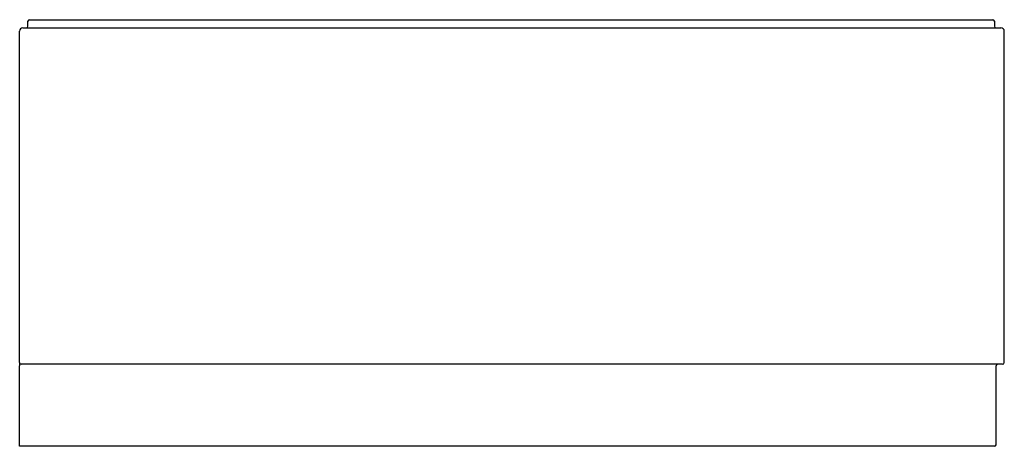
# Model space of a CAD drawing. Header units: millimetres. Extents: x 4108.47 to 4109.67, y 1289.29 to 1289.81.
import ezdxf

# ---------------------------------------------------------------- set-up
doc = ezdxf.new("R2010")
doc.units = ezdxf.units.MM
doc.layers.add('SANINDUSA', color=3, linetype='Continuous')

msp = doc.modelspace()

# ---------------------------------------------------------------- linework, layer by layer
at = {"layer": 'SANINDUSA'}
for p, q in [((4108.4869, 1289.814), (4108.5949, 1289.814)), ((4108.5949, 1289.814), (4109.6599, 1289.814)), ((4108.4789, 1289.804), (4108.5949, 1289.804)), ((4108.4849, 1289.806), (4108.4849, 1289.812)), ((4108.5949, 1289.804), (4109.6699, 1289.804)), ((4109.6619, 1289.812), (4109.6619, 1289.806)), ((4108.4749, 1289.396), (4108.4749, 1289.8)), ((4109.6739, 1289.396), (4109.6739, 1289.8)), ((4108.4749, 1289.396), (4108.4749, 1289.392)), ((4108.4789, 1289.394), (4108.4769, 1289.394)), ((4108.5949, 1289.394), (4108.4789, 1289.394)), ((4109.6719, 1289.394), (4108.5949, 1289.394)), ((4108.4749, 1289.294), (4108.4749, 1289.392)), ((4109.6639, 1289.296), (4109.6639, 1289.392)), ((4108.5949, 1289.294), (4108.4749, 1289.294)), ((4109.6619, 1289.294), (4108.5949, 1289.294))]:
    msp.add_line(p, q, dxfattribs=at)
for centre, radius, start, end in [((4108.4869, 1289.812), 0.002, 90, 180), ((4109.6599, 1289.812), 0.002, 0, 90), ((4108.4789, 1289.8), 0.004, 90, 180), ((4108.4829, 1289.806), 0.002, 270, 0), ((4109.6639, 1289.806), 0.002, 180, 270), ((4109.6699, 1289.8), 0.004, 0, 90), ((4108.4769, 1289.396), 0.002, 180, 270), ((4109.6659, 1289.392), 0.002, 90, 180), ((4109.6719, 1289.396), 0.002, 270, 0), ((4109.6619, 1289.296), 0.002, 270, 0)]:
    msp.add_arc(centre, radius, start, end, dxfattribs=at)

doc.saveas('drawing.dxf')
